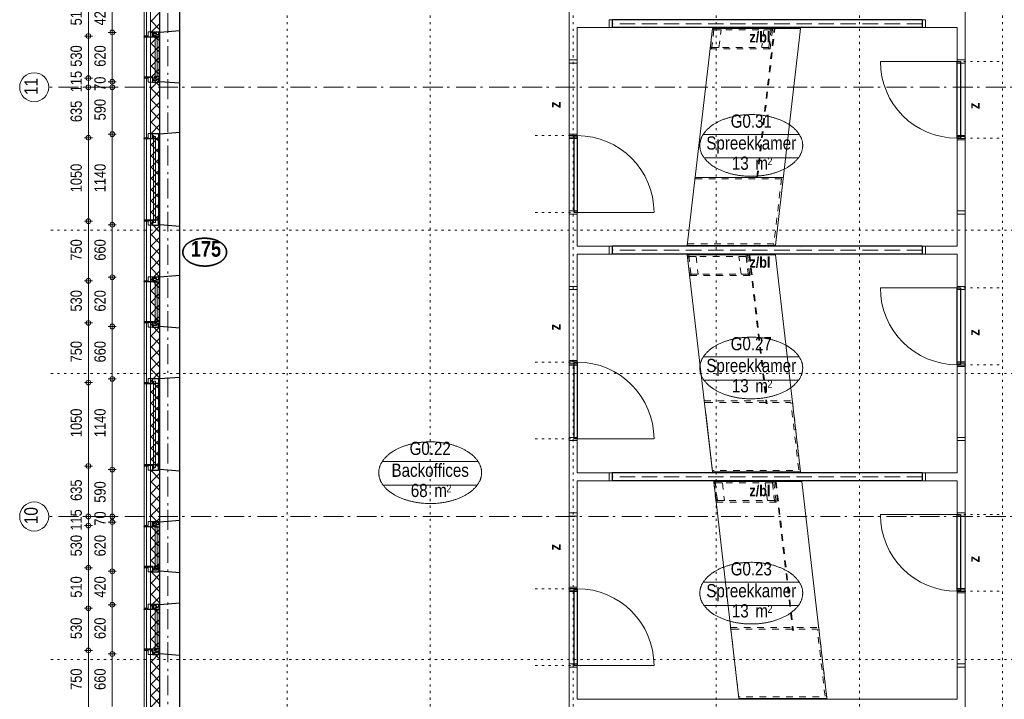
# Model space of a CAD drawing. Header units: millimetres. Extents: x 18442 to 242186, y -49554 to 63508.
# Tile 154 of 175: x 215072 to 227459, y 15902 to 24452. Entities that reach past the tile are written whole.
import ezdxf
from ezdxf.enums import TextEntityAlignment as Align

# ---------------------------------------------------------------- set-up
doc = ezdxf.new("R2010")
doc.units = ezdxf.units.MM
doc.header["$LTSCALE"] = 400
doc.header["$PDMODE"] = 1
doc.header["$PDSIZE"] = 15
for name, pattern in [('STYLE_01', [0.416641, 0.208282, -0.208359]), ('STYLE_02', [0.694427, 0.486069, -0.208359]), ('STYLE_05', [0.208282, 0.069427, -0.138855]), ('STYLE_06', [1.041641, 0.625, -0.208282, 0.069427, -0.138931])]:
    doc.linetypes.add(name, pattern=pattern)
for name, color, linetype, lineweight in [('1800_GRID', 9, 'STYLE_01', 9), ('Binnenkozijnen', 140, 'Continuous', 15), ('Buitenkozijnen', 140, 'Continuous', 15), ('Detailaanduiding', 5, 'Continuous', 70), ('Dimension-Buitengevel', 92, 'Continuous', 25), ('Interieur-deur', 43, 'Continuous', 9), ('Interieur-scheidingswand-horizontaal', 5, 'Continuous', 25), ('Interieur-systeemwand glas', 5, 'Continuous', 15), ('Kozijnmerken', 43, 'Continuous', 9), ('Lijn-stramien', 92, 'STYLE_06', 9), ('mat-beton (ihwg)', 5, 'Continuous', 25), ('mat-isolatie', 140, 'Continuous', 15), ('mat-multiplex-hor', 140, 'Continuous', 15), ('None', 7, 'Continuous', 9), ('Ruimtenummers', 92, 'Continuous', 25)]:
    doc.layers.add(name, color=color, linetype=linetype, lineweight=lineweight)
doc.layers.get('Kozijnmerken').off()
doc.styles.add('Abadi MT Condensed Light', font='txt', dxfattribs={"height": 176.388889})
doc.styles.add('Arial Narrow', font='ARIALN.TTF', dxfattribs={"height": 211.666667})
doc.styles.add('Arial Narrow (bold)', font='ARIALNB.TTF', dxfattribs={"height": 172.861111})
doc.styles.get("Standard").update_dxf_attribs({"font": 'arial.ttf'})

# ---------------------------------------------------------------- blocks, each defined once
blk = doc.blocks.new('*X756')
at = {"layer": 'None', "lineweight": 5}
for p, q in [((37321, 30674), (37441, 30794)), ((37321, 30533), (37441, 30653)), ((37321, 30391), (37441, 30511)), ((37321, 30250), (37441, 30370)), ((37321, 30109), (37441, 30229)), ((37321, 29967), (37441, 30087)), ((37321, 29826), (37441, 29946)), ((37321, 29684), (37441, 29804)), ((37321, 29543), (37441, 29663)), ((37321, 29402), (37441, 29522)), ((37321, 29260), (37441, 29380)), ((37321, 29119), (37441, 29239)), ((37321, 28977), (37441, 29097)), ((37321, 28836), (37441, 28956)), ((37321, 28694), (37441, 28814)), ((37321, 28553), (37441, 28673)), ((37321, 28412), (37441, 28532)), ((37321, 28270), (37441, 28390)), ((37321, 28129), (37441, 28249)), ((37321, 27987), (37441, 28107)), ((37321, 27846), (37441, 27966)), ((37321, 27704), (37441, 27824)), ((37321, 27563), (37441, 27683)), ((37321, 27422), (37441, 27542)), ((37321, 27280), (37441, 27400)), ((37321, 27139), (37441, 27259)), ((37321, 26997), (37441, 27117)), ((37321, 26856), (37441, 26976)), ((37321, 26714), (37441, 26834)), ((37321, 26573), (37441, 26693)), ((37321, 26432), (37441, 26552)), ((37321, 26290), (37441, 26410)), ((37321, 26149), (37441, 26269)), ((37321, 26007), (37441, 26127)), ((37321, 25866), (37441, 25986)), ((37321, 25725), (37441, 25845)), ((37321, 25583), (37441, 25703)), ((37321, 25442), (37441, 25562)), ((37321, 25300), (37441, 25420)), ((37321, 25159), (37441, 25279)), ((37321, 25017), (37441, 25137)), ((37321, 24876), (37441, 24996)), ((37321, 24735), (37441, 24855)), ((37321, 24593), (37441, 24713)), ((37321, 24452), (37441, 24572)), ((37321, 24310), (37441, 24430)), ((37321, 24169), (37441, 24289)), ((37321, 24027), (37441, 24147)), ((37321, 23886), (37441, 24006)), ((37321, 23745), (37441, 23865)), ((37321, 23603), (37441, 23723)), ((37321, 23462), (37441, 23582)), ((37321, 23320), (37441, 23440)), ((37321, 23179), (37441, 23299)), ((37321, 23038), (37441, 23158)), ((37321, 22896), (37441, 23016)), ((37321, 22755), (37441, 22875)), ((37321, 22613), (37441, 22733)), ((37321, 22472), (37441, 22592)), ((37321, 22330), (37441, 22450)), ((37321, 22189), (37441, 22309)), ((37321, 22048), (37441, 22168))]:
    blk.add_line(p, q, dxfattribs=at)
at = {"layer": 'None', "lineweight": 13}
for p, q in [((37321, 30692), (37441, 30572)), ((37321, 30551), (37441, 30431)), ((37321, 30409), (37441, 30289)), ((37321, 30268), (37441, 30148)), ((37321, 30127), (37441, 30007)), ((37321, 29985), (37441, 29865)), ((37321, 29844), (37441, 29724)), ((37321, 29702), (37441, 29582)), ((37321, 29561), (37441, 29441)), ((37321, 29420), (37441, 29300)), ((37321, 29278), (37441, 29158)), ((37321, 29137), (37441, 29017)), ((37321, 28995), (37441, 28875)), ((37321, 28854), (37441, 28734)), ((37321, 28713), (37441, 28593)), ((37321, 28571), (37441, 28451)), ((37321, 28430), (37441, 28310)), ((37321, 28288), (37441, 28168)), ((37321, 28147), (37441, 28027)), ((37321, 28006), (37441, 27886)), ((37321, 27864), (37441, 27744)), ((37321, 27723), (37441, 27603)), ((37321, 27581), (37441, 27461)), ((37321, 27440), (37441, 27320)), ((37321, 27299), (37441, 27179)), ((37321, 27157), (37441, 27037)), ((37321, 27016), (37441, 26896)), ((37321, 26874), (37441, 26754)), ((37321, 26733), (37441, 26613)), ((37321, 26592), (37441, 26472)), ((37321, 26450), (37441, 26330)), ((37321, 26309), (37441, 26189)), ((37321, 26167), (37441, 26047)), ((37321, 26026), (37441, 25906)), ((37321, 25885), (37441, 25765)), ((37321, 25743), (37441, 25623)), ((37321, 25602), (37441, 25482)), ((37321, 25460), (37441, 25340)), ((37321, 25319), (37441, 25199)), ((37321, 25178), (37441, 25058)), ((37321, 25036), (37441, 24916)), ((37321, 24895), (37441, 24775)), ((37321, 24753), (37441, 24633)), ((37321, 24612), (37441, 24492)), ((37321, 24471), (37441, 24351)), ((37321, 24329), (37441, 24209)), ((37321, 24188), (37441, 24068)), ((37321, 24046), (37441, 23926)), ((37321, 23905), (37441, 23785)), ((37321, 23764), (37441, 23644)), ((37321, 23622), (37441, 23502)), ((37321, 23481), (37441, 23361)), ((37321, 23339), (37441, 23219)), ((37321, 23198), (37441, 23078)), ((37321, 23057), (37441, 22937)), ((37321, 22915), (37441, 22795)), ((37321, 22774), (37441, 22654)), ((37321, 22632), (37441, 22512)), ((37321, 22491), (37441, 22371)), ((37321, 22350), (37441, 22230)), ((37321, 22208), (37441, 22088))]:
    blk.add_line(p, q, dxfattribs=at)
blk = doc.blocks.new('0600 pui gemeentehuis')
at = {"layer": '1800_GRID', "color": 8, "linetype": 'Continuous', "lineweight": 5}
for p in [(-520, 0), (0, 0), (40, 0), (720, 0), (760, 0), (1280, 0)]:
    blk.add_point(p, dxfattribs=at)
at = {"layer": 'Buitenkozijnen', "color": 92, "linetype": 'Continuous', "lineweight": 25}
for p, q in [((50, 0), (70, -250)), ((710, 0), (690, -250))]:
    blk.add_line(p, q, dxfattribs=at)
at = {"layer": 'Buitenkozijnen', "color": 43, "linetype": 'Continuous', "lineweight": 9}
blk.add_lwpolyline([(698, -400), (645, -400), (645, -450), (115, -450), (115, -400), (63, -400), (63, -250), (70, -250), (50, 0), (710, 0), (690, -250), (698, -250)], close=True, dxfattribs=at)
at = {"layer": 'None', "color": 8, "linetype": 'Continuous', "lineweight": 5}
blk.add_line((134, -260), (626, -260), dxfattribs=at)
at = {"layer": 'None', "color": 92, "linetype": 'Continuous', "lineweight": 25}
for points in [[(64, -270), (102, -270), (102, -292), (84, -292), (84, -335), (129, -335), (129, -450), (125, -450), (125, -344), (64, -344), (64, -325), (64, -325)], [(697, -270), (658, -270), (658, -292), (677, -292), (677, -335), (631, -335), (631, -450), (635, -450), (635, -344), (697, -344), (697, -325), (697, -325)]]:
    blk.add_lwpolyline(points, close=True, dxfattribs=at)
for points in [[(84, -270), (84, -260), (134, -260), (134, -320), (109, -320), (109, -302), (102, -302), (102, -275)], [(676, -270), (676, -260), (626, -260), (626, -320), (651, -320), (651, -302), (658, -302), (658, -275)]]:
    blk.add_lwpolyline(points, dxfattribs=at)
at = {"layer": 'None', "color": 140, "linetype": 'Continuous', "lineweight": 15}
blk.add_lwpolyline([(123, -284), (638, -284), (638, -311), (123, -311)], close=True, dxfattribs=at)
blk = doc.blocks.new('1200 pui gemeentehuis')
at = {"layer": 'Buitenkozijnen', "color": 92, "linetype": 'Continuous', "lineweight": 25}
for p, q in [((50, 0), (70, -250)), ((1230, 0), (1210, -250))]:
    blk.add_line(p, q, dxfattribs=at)
at = {"layer": 'Buitenkozijnen', "color": 43, "linetype": 'Continuous', "lineweight": 9}
blk.add_lwpolyline([(1165, -400), (1165, -450), (115, -450), (115, -400), (63, -400), (63, -250), (70, -250), (50, 0), (1230, 0), (1210, -250), (1217, -250), (1217, -400)], close=True, dxfattribs=at)
at = {"layer": 'None', "color": 8, "linetype": 'Continuous', "lineweight": 5}
blk.add_line((129, -270), (1150, -270), dxfattribs=at)
at = {"layer": 'None', "color": 92, "linetype": 'Continuous', "lineweight": 25}
for points in [[(63, -270), (129, -270), (129, -450), (125, -450), (125, -344), (63, -344), (63, -325)], [(1217, -270), (1151, -270), (1151, -450), (1155, -450), (1155, -344), (1217, -344), (1217, -325)]]:
    blk.add_lwpolyline(points, close=True, dxfattribs=at)
at = {"layer": 'None', "color": 140, "linetype": 'Continuous', "lineweight": 15}
blk.add_lwpolyline([(98, -305), (1183, -305), (1183, -331), (98, -331)], close=True, dxfattribs=at)
blk = doc.blocks.new('systeemwandstijl 950 hoh')
at = {"layer": 'Interieur-systeemwand glas', "color": 43, "linetype": 'Continuous', "lineweight": 9}
blk.add_lwpolyline([(0, 20), (100, 20), (100, -20), (0, -20)], close=True, dxfattribs=at)
at = {"layer": 'Interieur-systeemwand glas', "color": 43, "linetype": 'Continuous', "lineweight": 15}
for p in [(0, 950), (0, 0)]:
    blk.add_point(p, dxfattribs=at)
blk = doc.blocks.new('*U1512')
at = {"layer": 'Dimension-Buitengevel', "color": 43, "insert": (36617, 22268), "char_height": 141.1, "attachment_point": 1, "rotation": 90, "style": 'Abadi MT Condensed Light'}
blk.add_mtext('660', dxfattribs=at)
blk = doc.blocks.new('*U1513')
at = {"layer": 'Dimension-Buitengevel', "color": 43, "insert": (36617, 22908), "char_height": 141.1, "attachment_point": 1, "rotation": 90, "style": 'Abadi MT Condensed Light'}
blk.add_mtext('620', dxfattribs=at)
blk = doc.blocks.new('*U1514')
at = {"layer": 'Dimension-Buitengevel', "color": 43, "insert": (36617, 23428), "char_height": 141.1, "attachment_point": 1, "rotation": 90, "style": 'Abadi MT Condensed Light'}
blk.add_mtext('420', dxfattribs=at)
blk = doc.blocks.new('*U1515')
at = {"layer": 'Dimension-Buitengevel', "color": 43, "insert": (36617, 23948), "char_height": 141.1, "attachment_point": 1, "rotation": 90, "style": 'Abadi MT Condensed Light'}
blk.add_mtext('620', dxfattribs=at)
blk = doc.blocks.new('*U1516')
at = {"layer": 'Dimension-Buitengevel', "color": 43, "insert": (36617, 24334), "char_height": 141.1, "attachment_point": 1, "rotation": 90, "style": 'Abadi MT Condensed Light'}
blk.add_mtext('70', dxfattribs=at)
blk = doc.blocks.new('*U1517')
at = {"layer": 'Dimension-Buitengevel', "color": 43, "insert": (36617, 25448), "char_height": 141.1, "attachment_point": 1, "rotation": 90, "style": 'Abadi MT Condensed Light'}
blk.add_mtext('1140', dxfattribs=at)
blk = doc.blocks.new('*U1518')
at = {"layer": 'Dimension-Buitengevel', "color": 43, "insert": (36617, 26388), "char_height": 141.1, "attachment_point": 1, "rotation": 90, "style": 'Abadi MT Condensed Light'}
blk.add_mtext('660', dxfattribs=at)
blk = doc.blocks.new('*U1519')
at = {"layer": 'Dimension-Buitengevel', "color": 43, "insert": (36617, 27028), "char_height": 141.1, "attachment_point": 1, "rotation": 90, "style": 'Abadi MT Condensed Light'}
blk.add_mtext('620', dxfattribs=at)
blk = doc.blocks.new('*U1520')
at = {"layer": 'Dimension-Buitengevel', "color": 43, "insert": (36617, 27668), "char_height": 141.1, "attachment_point": 1, "rotation": 90, "style": 'Abadi MT Condensed Light'}
blk.add_mtext('660', dxfattribs=at)
blk = doc.blocks.new('*U1521')
at = {"layer": 'Dimension-Buitengevel', "color": 43, "insert": (36617, 28528), "char_height": 141.1, "attachment_point": 1, "rotation": 90, "style": 'Abadi MT Condensed Light'}
blk.add_mtext('1140', dxfattribs=at)
blk = doc.blocks.new('*U1522')
at = {"layer": 'Dimension-Buitengevel', "color": 43, "insert": (36617, 29433), "char_height": 141.1, "attachment_point": 1, "rotation": 90, "style": 'Abadi MT Condensed Light'}
blk.add_mtext('590', dxfattribs=at)
blk = doc.blocks.new('*U1523')
at = {"layer": 'Dimension-Buitengevel', "color": 43, "insert": (36617, 30108), "char_height": 141.1, "attachment_point": 1, "rotation": 90, "style": 'Abadi MT Condensed Light'}
blk.add_mtext('620', dxfattribs=at)
blk = doc.blocks.new('*U1524')
at = {"layer": 'Dimension-Buitengevel', "color": 43, "insert": (36617, 30628), "char_height": 141.1, "attachment_point": 1, "rotation": 90, "style": 'Abadi MT Condensed Light'}
blk.add_mtext('420', dxfattribs=at)
blk = doc.blocks.new('*U1544')
at = {"layer": 'Dimension-Buitengevel', "color": 140, "insert": (36317, 22268), "char_height": 141.1, "attachment_point": 1, "rotation": 90, "style": 'Abadi MT Condensed Light'}
blk.add_mtext('750', dxfattribs=at)
blk = doc.blocks.new('*U1545')
at = {"layer": 'Dimension-Buitengevel', "color": 140, "insert": (36317, 22908), "char_height": 141.1, "attachment_point": 1, "rotation": 90, "style": 'Abadi MT Condensed Light'}
blk.add_mtext('530', dxfattribs=at)
blk = doc.blocks.new('*U1546')
at = {"layer": 'Dimension-Buitengevel', "color": 140, "insert": (36317, 23428), "char_height": 141.1, "attachment_point": 1, "rotation": 90, "style": 'Abadi MT Condensed Light'}
blk.add_mtext('510', dxfattribs=at)
blk = doc.blocks.new('*U1547')
at = {"layer": 'Dimension-Buitengevel', "color": 140, "insert": (36317, 23948), "char_height": 141.1, "attachment_point": 1, "rotation": 90, "style": 'Abadi MT Condensed Light'}
blk.add_mtext('530', dxfattribs=at)
blk = doc.blocks.new('*U1548')
at = {"layer": 'Dimension-Buitengevel', "color": 140, "insert": (36317, 24271), "char_height": 141.1, "attachment_point": 1, "rotation": 90, "style": 'Abadi MT Condensed Light'}
blk.add_mtext('115', dxfattribs=at)
blk = doc.blocks.new('*U1549')
at = {"layer": 'Dimension-Buitengevel', "color": 140, "insert": (36317, 25448), "char_height": 141.1, "attachment_point": 1, "rotation": 90, "style": 'Abadi MT Condensed Light'}
blk.add_mtext('1050', dxfattribs=at)
blk = doc.blocks.new('*U1550')
at = {"layer": 'Dimension-Buitengevel', "color": 140, "insert": (36317, 26388), "char_height": 141.1, "attachment_point": 1, "rotation": 90, "style": 'Abadi MT Condensed Light'}
blk.add_mtext('750', dxfattribs=at)
blk = doc.blocks.new('*U1551')
at = {"layer": 'Dimension-Buitengevel', "color": 140, "insert": (36317, 27028), "char_height": 141.1, "attachment_point": 1, "rotation": 90, "style": 'Abadi MT Condensed Light'}
blk.add_mtext('530', dxfattribs=at)
blk = doc.blocks.new('*U1552')
at = {"layer": 'Dimension-Buitengevel', "color": 140, "insert": (36317, 27668), "char_height": 141.1, "attachment_point": 1, "rotation": 90, "style": 'Abadi MT Condensed Light'}
blk.add_mtext('750', dxfattribs=at)
blk = doc.blocks.new('*U1553')
at = {"layer": 'Dimension-Buitengevel', "color": 140, "insert": (36317, 28528), "char_height": 141.1, "attachment_point": 1, "rotation": 90, "style": 'Abadi MT Condensed Light'}
blk.add_mtext('1050', dxfattribs=at)
blk = doc.blocks.new('*U1554')
at = {"layer": 'Dimension-Buitengevel', "color": 140, "insert": (36317, 29411), "char_height": 141.1, "attachment_point": 1, "rotation": 90, "style": 'Abadi MT Condensed Light'}
blk.add_mtext('635', dxfattribs=at)
blk = doc.blocks.new('*U1555')
at = {"layer": 'Dimension-Buitengevel', "color": 140, "insert": (36317, 30108), "char_height": 141.1, "attachment_point": 1, "rotation": 90, "style": 'Abadi MT Condensed Light'}
blk.add_mtext('530', dxfattribs=at)
blk = doc.blocks.new('*U1556')
at = {"layer": 'Dimension-Buitengevel', "color": 140, "insert": (36317, 30628), "char_height": 141.1, "attachment_point": 1, "rotation": 90, "style": 'Abadi MT Condensed Light'}
blk.add_mtext('510', dxfattribs=at)
blk = doc.blocks.new('Ruimtenummer UV 50')
at = {"layer": 'Ruimtenummers', "color": 8, "lineweight": 5}
for p, q in [((602, 157), (-602, 157)), ((595, -137), (-595, -137))]:
    blk.add_line(p, q, dxfattribs=at)
blk.add_open_spline([(-323, 354), (-173, 406), (173, 406), (323, 354), (473, 302), (560, 212), (647, 122), (647, 18), (647, -86), (560, -176), (473, -266), (323, -318), (173, -370), (-173, -370), (-323, -318), (-474, -266), (-560, -176), (-647, -86), (-647, 18), (-647, 122), (-560, 212), (-474, 302), (-323, 354)], degree=2, knots=[0, 0, 0, 0.09962, 0.19924, 0.19924, 0.283607, 0.283607, 0.349619, 0.349619, 0.415638, 0.415638, 0.5, 0.5, 0.59962, 0.69924, 0.69924, 0.783607, 0.783607, 0.849619, 0.849619, 0.915638, 0.915638, 1, 1, 1], dxfattribs=at)
at = {"layer": 'Ruimtenummers', "attachment_point": 2, "style": 'Arial Narrow'}
for s, insert, char_height in [(' m', (104, -122), 165.9), (' 2', (220, -133), 96.8)]:
    blk.add_mtext(s, dxfattribs=dict(at, insert=insert, char_height=char_height))
at = {"layer": 'Ruimtenummers', "style": 'Arial Narrow'}
for tag, p in [('Nummer', (0, 407)), ('Naam', (0, 132)), ('Oppervlak', (-138, -122))]:
    blk.add_attdef(tag, text='', height=166, dxfattribs=at).set_placement(p, align=Align.TOP_CENTER)
blk = doc.blocks.new('Kozijnmerk 50')
at = {"layer": 'None', "color": 43, "style": 'Arial Narrow (bold)'}
blk.add_attdef('merk', text='', height=138, dxfattribs=at).set_placement((0, 0), align=Align.MIDDLE_CENTER)
blk = doc.blocks.new('*U1787')
at = {"layer": 'Dimension-Buitengevel', "color": 140, "insert": (36317, 29786), "char_height": 141.1, "attachment_point": 1, "rotation": 90, "style": 'Abadi MT Condensed Light'}
blk.add_mtext('115', dxfattribs=at)
blk = doc.blocks.new('*U1788')
at = {"layer": 'Dimension-Buitengevel', "color": 43, "insert": (36617, 29804), "char_height": 141.1, "attachment_point": 1, "rotation": 90, "style": 'Abadi MT Condensed Light'}
blk.add_mtext('70', dxfattribs=at)
blk = doc.blocks.new('*U1789')
at = {"layer": 'Dimension-Buitengevel', "color": 43, "insert": (36617, 24623), "char_height": 141.1, "attachment_point": 1, "rotation": 90, "style": 'Abadi MT Condensed Light'}
blk.add_mtext('590', dxfattribs=at)
blk = doc.blocks.new('*U1790')
at = {"layer": 'Dimension-Buitengevel', "color": 140, "insert": (36317, 24646), "char_height": 141.1, "attachment_point": 1, "rotation": 90, "style": 'Abadi MT Condensed Light'}
blk.add_mtext('635', dxfattribs=at)
blk = doc.blocks.new('Deur systeemwand 950')
at = {"layer": 'Interieur-deur', "color": 140, "linetype": 'Continuous', "lineweight": 15}
blk.add_line((0, 1064), (0, 100), dxfattribs=at)
at = {"layer": 'Interieur-deur', "color": 92, "linetype": 'Continuous', "lineweight": 25}
blk.add_lwpolyline([(-966, 100), (0, 100), (0, 60), (-966, 60)], close=True, dxfattribs=at)
at = {"layer": 'Interieur-deur', "color": 140, "linetype": 'Continuous', "lineweight": 15}
blk.add_arc((0, 100), 966, 90, 180, dxfattribs=at)
at = {"layer": 'Interieur-systeemwand glas', "color": 43, "linetype": 'Continuous', "lineweight": 9}
for points in [[(-986, 100), (-946, 100), (-946, 0), (-986, 0)], [(-20, 100), (20, 100), (20, 0), (-20, 0)]]:
    blk.add_lwpolyline(points, close=True, dxfattribs=at)
at = {"layer": 'Lijn-stramien', "color": 8, "linetype": 'STYLE_05', "lineweight": 5}
for p, q in [((-966, 100), (-966, -476)), ((0, 100), (0, -476))]:
    blk.add_line(p, q, dxfattribs=at)
at = {"layer": 'None', "linetype": 'Continuous', "lineweight": 5}
for p in [(-966, 100), (0, 100)]:
    blk.add_point(p, dxfattribs=at)
blk = doc.blocks.new('*U1886')
at = {"layer": 'Interieur-scheidingswand-horizontaal', "color": 7, "rotation": 180}
for p in [(47571, 33025), (47571, 32075), (47571, 31125)]:
    blk.add_blockref('systeemwandstijl 950 hoh', p, dxfattribs=at)
at = {"layer": 'mat-isolatie', "color": 7, "rotation": 90}
blk.add_blockref('Deur systeemwand 950', (47571, 33025), dxfattribs=at)
blk = doc.blocks.new('*U1887')
at = {"layer": 'Interieur-scheidingswand-horizontaal', "color": 7, "rotation": 180}
for p in [(47571, 30175), (47571, 29225), (47571, 28275)]:
    blk.add_blockref('systeemwandstijl 950 hoh', p, dxfattribs=at)
at = {"layer": 'mat-isolatie', "color": 7, "rotation": 90}
blk.add_blockref('Deur systeemwand 950', (47571, 30175), dxfattribs=at)
blk = doc.blocks.new('*U1888')
at = {"layer": 'Interieur-scheidingswand-horizontaal', "color": 7, "rotation": 180}
for p in [(47571, 27325), (47571, 26375), (47571, 25425)]:
    blk.add_blockref('systeemwandstijl 950 hoh', p, dxfattribs=at)
at = {"layer": 'mat-isolatie', "color": 7, "rotation": 90}
blk.add_blockref('Deur systeemwand 950', (47571, 27325), dxfattribs=at)
blk = doc.blocks.new('*U1889')
at = {"layer": 'Interieur-scheidingswand-horizontaal', "color": 7, "rotation": 180}
for p in [(47571, 24475), (47571, 23525), (47571, 22575)]:
    blk.add_blockref('systeemwandstijl 950 hoh', p, dxfattribs=at)
at = {"layer": 'mat-isolatie', "color": 7, "rotation": 90}
blk.add_blockref('Deur systeemwand 950', (47571, 24475), dxfattribs=at)
blk = doc.blocks.new('*U1890')
at = {"layer": 'Interieur-scheidingswand-horizontaal', "color": 7}
for p in [(42591, 24475), (42591, 23525), (42591, 22575)]:
    blk.add_blockref('systeemwandstijl 950 hoh', p, dxfattribs=at)
at = {"layer": 'mat-isolatie', "color": 7, "rotation": 270}
blk.add_blockref('Deur systeemwand 950', (42591, 22575), dxfattribs=at)
blk = doc.blocks.new('*U1891')
at = {"layer": 'Interieur-scheidingswand-horizontaal', "color": 7}
for p in [(42591, 27325), (42591, 26375), (42591, 25425)]:
    blk.add_blockref('systeemwandstijl 950 hoh', p, dxfattribs=at)
at = {"layer": 'mat-isolatie', "color": 7, "rotation": 270}
blk.add_blockref('Deur systeemwand 950', (42591, 25425), dxfattribs=at)
blk = doc.blocks.new('*U1892')
at = {"layer": 'Interieur-scheidingswand-horizontaal', "color": 7}
for p in [(42591, 30175), (42591, 29225), (42591, 28275)]:
    blk.add_blockref('systeemwandstijl 950 hoh', p, dxfattribs=at)
at = {"layer": 'mat-isolatie', "color": 7, "rotation": 270}
blk.add_blockref('Deur systeemwand 950', (42591, 28275), dxfattribs=at)
blk = doc.blocks.new('Detail')
at = {"layer": 'Detailaanduiding', "color": 1, "linetype": 'Continuous', "lineweight": 35}
blk.add_open_spline([(-134, 154), (-70, 177), (77, 177), (141, 154), (205, 130), (242, 90), (278, 49), (278, 2), (278, -45), (242, -85), (205, -126), (141, -149), (77, -173), (-70, -173), (-134, -149), (-198, -126), (-235, -85), (-272, -45), (-272, 2), (-272, 49), (-235, 90), (-198, 130), (-134, 154)], degree=2, knots=[0, 0, 0, 0.097932, 0.195864, 0.195864, 0.280023, 0.280023, 0.347931, 0.347931, 0.415846, 0.415846, 0.5, 0.5, 0.597932, 0.695864, 0.695864, 0.780023, 0.780023, 0.847931, 0.847931, 0.915846, 0.915846, 1, 1, 1], dxfattribs=at)
at = {"layer": 'Detailaanduiding', "style": 'Arial Narrow (bold)'}
blk.add_attdef('Detail', text='', height=198, dxfattribs=at).set_placement((-170, 142), align=Align.TOP_LEFT)
at = {"layer": 'None', "color": 0, "flags": 1}
blk.add_attdef('Fragment', (-272, -528), '', height=198, dxfattribs=at)
blk = doc.blocks.new('*U2185')
at = {"layer": 'None', "color": 8, "linetype": 'STYLE_01', "lineweight": 5}
for points in [[(44079, 27722), (44076, 27740), (44815, 27740), (44815, 27722)], [(44106, 27482), (44077, 27740), (44095, 27740), (44124, 27482)], [(44122, 27500), (44097, 27722), (44187, 27722), (44212, 27500)], [(44752, 27500), (44726, 27722), (44816, 27722), (44842, 27500)], [(44844, 27482), (44814, 27740), (44832, 27740), (44862, 27482)], [(44107, 27482), (44104, 27500), (44860, 27500), (44862, 27482)]]:
    blk.add_lwpolyline(points, close=True, dxfattribs=at)
blk = doc.blocks.new('*U2190')
at = {"layer": 'None', "color": 8, "linetype": 'STYLE_01', "lineweight": 5}
for points in [[(44410, 24872), (44408, 24890), (45146, 24890), (45146, 24872)], [(44438, 24632), (44408, 24890), (44426, 24890), (44456, 24632)], [(44454, 24650), (44428, 24872), (44518, 24872), (44544, 24650)], [(45083, 24650), (45057, 24872), (45147, 24872), (45173, 24650)], [(45175, 24632), (45145, 24890), (45163, 24890), (45193, 24632)], [(44438, 24632), (44436, 24650), (45191, 24650), (45193, 24632)]]:
    blk.add_lwpolyline(points, close=True, dxfattribs=at)
blk = doc.blocks.new('*U2191')
at = {"layer": 'None', "color": 8, "linetype": 'STYLE_01', "lineweight": 5}
for points in [[(44394, 30590), (44364, 30332), (44382, 30332), (44412, 30590)], [(44410, 30572), (44384, 30350), (44474, 30350), (44500, 30572)], [(44394, 30590), (44392, 30572), (45147, 30572), (45149, 30590)], [(45039, 30572), (45013, 30350), (45103, 30350), (45129, 30572)], [(45131, 30590), (45101, 30332), (45119, 30332), (45149, 30590)], [(44366, 30350), (44364, 30332), (45102, 30332), (45102, 30350)]]:
    blk.add_lwpolyline(points, close=True, dxfattribs=at)
blk = doc.blocks.new('*U2192')
at = {"layer": 'None', "color": 43, "linetype": 'Continuous', "lineweight": 9}
for p, q in [((44407, 30700), (44407, 30700)), ((45514, 30700), (45514, 30700)), ((44394, 30590), (44076, 27860)), ((44394, 30590), (45501, 30590)), ((45501, 30590), (45184, 27860)), ((44076, 27860), (45184, 27860)), ((45183, 27750), (45183, 27750)), ((45513, 27840), (45513, 27840)), ((45513, 27760), (45513, 27760)), ((44394, 25010), (44076, 27740)), ((44076, 27740), (45184, 27740)), ((45501, 25010), (45184, 27740)), ((45501, 25010), (44394, 25010)), ((45514, 24900), (45514, 24900)), ((44725, 22160), (44408, 24890)), ((44408, 24890), (45515, 24890)), ((45833, 22160), (45515, 24890)), ((45833, 22160), (44725, 22160))]:
    blk.add_line(p, q, dxfattribs=at)
at = {"layer": 'None', "color": 8, "linetype": 'STYLE_01', "lineweight": 5}
for p, q in [((44951, 28716), (45169, 30590)), ((44961, 28716), (45179, 30589)), ((45262, 28696), (44175, 28696)), ((45261, 28704), (45163, 27860)), ((45163, 27880), (44076, 27880)), ((44852, 27740), (45070, 25866)), ((44862, 27740), (45080, 25867)), ((45183, 24890), (45401, 23016)), ((45193, 24890), (45411, 23017))]:
    blk.add_line(p, q, dxfattribs=at)
at = {"layer": 'None', "color": 8, "linetype": 'Continuous', "lineweight": 5}
for p, q in [((45282, 28716), (44175, 28716)), ((45183, 27750), (45183, 27750)), ((45513, 27840), (45513, 27840)), ((45513, 27760), (45513, 27760)), ((44292, 25883), (44312, 25883)), ((44394, 25010), (44308, 25752)), ((44412, 25030), (44392, 25030)), ((45514, 24900), (45514, 24900)), ((44624, 23033), (44643, 23033)), ((44743, 22180), (44723, 22180))]:
    blk.add_line(p, q, dxfattribs=at)
at = {"layer": 'None', "color": 8, "linetype": 'STYLE_01', "lineweight": 5}
for points in [[(44394, 25010), (44290, 25904), (45398, 25904), (45501, 25010)], [(44725, 22160), (44621, 23054), (45729, 23054), (45833, 22160)]]:
    blk.add_lwpolyline(points, close=True, dxfattribs=at)
at = {"layer": 'None', "color": 8, "linetype": 'STYLE_01', "lineweight": 5, "flags": 128}
for points in [[(44313, 25883), (45380, 25882), (45479, 25030), (44412, 25030)], [(44644, 23033), (45711, 23032), (45810, 22180), (44743, 22180)]]:
    blk.add_lwpolyline(points, dxfattribs=at)
at = {"layer": 'None', "color": 7}
for name in ['*U2191', '*U2185', '*U2190']:
    blk.add_blockref(name, (0, 0), dxfattribs=at)
blk = doc.blocks.new('*U2414')
at = {"layer": '1800_GRID', "color": 43, "linetype": 'STYLE_05', "lineweight": 9}
for p, q in [((37241, 42250), (37241, 1250)), ((39041, 42250), (39041, 1250)), ((40841, 42250), (40841, 1250)), ((42641, 42250), (42641, 1250)), ((44441, 42250), (44441, 1250)), ((46241, 42250), (46241, 1250)), ((48041, 42250), (48041, 1250)), ((52842, 28050), (36042, 28050)), ((52842, 26250), (36042, 26250)), ((52842, 22650), (36042, 22650))]:
    blk.add_line(p, q, dxfattribs=at)

msp = doc.modelspace()

# ---------------------------------------------------------------- linework, layer by layer
at = {"layer": 'Dimension-Buitengevel', "color": 140, "linetype": 'Continuous', "lineweight": 15}
for p, q in [((215935.7849, 24246.36931), (215935.7849, 24756.36839)), ((215935.7849, 24246.36931), (215935.7849, 24296.36931)), ((215985.7849, 24246.36931), (215885.7849, 24246.36931)), ((215985.7849, 24246.36931), (215885.7849, 24246.36931)), ((215935.7849, 23716.36888), (215935.7849, 24246.36931)), ((215935.7849, 24196.36931), (215935.7849, 24246.36931)), ((215985.7849, 23716.36888), (215885.7849, 23716.36888)), ((215985.7849, 23716.36888), (215885.7849, 23716.36888)), ((215935.7849, 23666.36888), (215935.7849, 23716.36888)), ((215935.7849, 23666.36888), (215935.7849, 23716.36888)), ((215935.7849, 23716.36888), (215935.7849, 23601.61885)), ((215985.7849, 23601.61885), (215885.7849, 23601.61885)), ((215985.7849, 23601.61885), (215885.7849, 23601.61885)), ((215935.7849, 23601.61885), (215935.7849, 23651.61885)), ((215935.7849, 23601.61885), (215935.7849, 23651.61885)), ((215935.7849, 22966.66774), (215935.7849, 23601.61885)), ((215985.7849, 22966.66774), (215885.7849, 22966.66774)), ((215985.7849, 22966.66774), (215885.7849, 22966.66774)), ((215935.7849, 22966.66774), (215935.7849, 23016.66774)), ((215935.7849, 21916.66831), (215935.7849, 22966.66774)), ((215935.7849, 22916.66774), (215935.7849, 22966.66774)), ((215935.7849, 21916.66831), (215935.7849, 21966.66831)), ((215985.7849, 21916.66831), (215885.7849, 21916.66831)), ((215985.7849, 21916.66831), (215885.7849, 21916.66831)), ((215935.7849, 21166.418), (215935.7849, 21916.66831)), ((215935.7849, 21866.66831), (215935.7849, 21916.66831)), ((215935.7849, 21166.418), (215935.7849, 21216.418)), ((215985.7849, 21166.418), (215885.7849, 21166.418)), ((215985.7849, 21166.418), (215885.7849, 21166.418)), ((215935.7849, 20636.66753), (215935.7849, 21166.418)), ((215935.7849, 21116.418), (215935.7849, 21166.418)), ((215985.7849, 20636.66753), (215885.7849, 20636.66753)), ((215985.7849, 20636.41756), (215885.7849, 20636.41756)), ((215935.7849, 20636.41756), (215935.7849, 20686.41756)), ((215935.7849, 20586.66753), (215935.7849, 20636.66753)), ((215935.7849, 19886.66725), (215935.7849, 20636.41756)), ((215985.7849, 19886.66725), (215885.7849, 19886.66725)), ((215985.7849, 19886.66725), (215885.7849, 19886.66725)), ((215935.7849, 19886.66725), (215935.7849, 19936.66725)), ((215935.7849, 18836.66781), (215935.7849, 19886.66725)), ((215935.7849, 19836.66725), (215935.7849, 19886.66725)), ((215985.7849, 18836.66781), (215885.7849, 18836.66781)), ((215985.7849, 18836.66781), (215885.7849, 18836.66781)), ((215935.7849, 18786.66781), (215935.7849, 18836.66781)), ((215935.7849, 18786.66781), (215935.7849, 18836.66781)), ((215935.7849, 18836.66781), (215935.7849, 18201.61885)), ((215935.7849, 18201.61885), (215935.7849, 18251.61885)), ((215935.7849, 18201.61885), (215935.7849, 18251.61885)), ((215985.7849, 18201.61885), (215885.7849, 18201.61885)), ((215985.7849, 18201.61885), (215885.7849, 18201.61885)), ((215985.7849, 18086.4175), (215885.7849, 18086.4175)), ((215985.7849, 18086.4175), (215885.7849, 18086.4175)), ((215935.7849, 18086.4175), (215935.7849, 18201.61885)), ((215935.7849, 18086.4175), (215935.7849, 18136.4175)), ((215935.7849, 17556.41707), (215935.7849, 18086.4175)), ((215935.7849, 18036.4175), (215935.7849, 18086.4175)), ((215935.7849, 17556.41707), (215935.7849, 17606.41707)), ((215985.7849, 17556.41707), (215885.7849, 17556.41707)), ((215985.7849, 17556.41707), (215885.7849, 17556.41707)), ((215935.7849, 17046.36931), (215935.7849, 17556.41707)), ((215935.7849, 17506.41707), (215935.7849, 17556.41707)), ((215935.7849, 17046.36931), (215935.7849, 17096.36931)), ((215985.7849, 17046.36931), (215885.7849, 17046.36931)), ((215985.7849, 17046.36931), (215885.7849, 17046.36931)), ((215935.7849, 16516.36888), (215935.7849, 17046.36931)), ((215935.7849, 16996.36931), (215935.7849, 17046.36931)), ((215985.7849, 16516.36888), (215885.7849, 16516.36888)), ((215985.7849, 16516.36888), (215885.7849, 16516.36888)), ((215935.7849, 16516.36888), (215935.7849, 16566.36888)), ((215935.7849, 15766.66725), (215935.7849, 16516.36888)), ((215935.7849, 16466.36888), (215935.7849, 16516.36888))]:
    msp.add_line(p, q, dxfattribs=at)
at = {"layer": 'Dimension-Buitengevel', "color": 43, "linetype": 'Continuous', "lineweight": 9}
for p, q in [((216235.7849, 24291.61934), (216235.7849, 24711.61836)), ((216285.7849, 24291.61934), (216185.7849, 24291.61934)), ((216285.7849, 24291.61934), (216185.7849, 24291.61934)), ((216235.7849, 24291.61934), (216235.7849, 24341.61934)), ((216235.7849, 23671.61885), (216235.7849, 24291.61934)), ((216235.7849, 24241.61934), (216235.7849, 24291.61934)), ((216285.7849, 23671.61885), (216185.7849, 23671.61885)), ((216285.7849, 23671.36888), (216185.7849, 23671.36888)), ((216235.7849, 23621.61885), (216235.7849, 23671.61885)), ((216235.7849, 23621.36888), (216235.7849, 23671.36888)), ((216235.7849, 23671.36888), (216235.7849, 23601.61885)), ((216285.7849, 23601.61885), (216185.7849, 23601.61885)), ((216285.7849, 23601.61885), (216185.7849, 23601.61885)), ((216235.7849, 23601.61885), (216235.7849, 23651.61885)), ((216235.7849, 23601.61885), (216235.7849, 23651.61885)), ((216235.7849, 23011.66802), (216235.7849, 23601.61885)), ((216235.7849, 23011.66802), (216235.7849, 23061.66802)), ((216285.7849, 23011.66802), (216185.7849, 23011.66802)), ((216285.7849, 23011.66802), (216185.7849, 23011.66802)), ((216235.7849, 21871.66852), (216235.7849, 23011.66802)), ((216235.7849, 22961.66802), (216235.7849, 23011.66802)), ((216285.7849, 21871.66852), (216185.7849, 21871.66852)), ((216285.7849, 21871.66852), (216185.7849, 21871.66852)), ((216235.7849, 21871.66852), (216235.7849, 21921.66852)), ((216235.7849, 21211.66802), (216235.7849, 21871.66852)), ((216235.7849, 21821.66852), (216235.7849, 21871.66852)), ((216285.7849, 21211.66802), (216185.7849, 21211.66802)), ((216285.7849, 21211.66802), (216185.7849, 21211.66802)), ((216235.7849, 21211.66802), (216235.7849, 21261.66802)), ((216235.7849, 20591.66753), (216235.7849, 21211.66802)), ((216235.7849, 21161.66802), (216235.7849, 21211.66802)), ((216285.7849, 20591.66753), (216185.7849, 20591.66753)), ((216285.7849, 20591.66753), (216185.7849, 20591.66753)), ((216235.7849, 20591.66753), (216235.7849, 20641.66753)), ((216235.7849, 19931.66753), (216235.7849, 20591.66753)), ((216235.7849, 20541.66753), (216235.7849, 20591.66753)), ((216235.7849, 19931.66753), (216235.7849, 19981.66753)), ((216285.7849, 19931.66753), (216185.7849, 19931.66753)), ((216285.7849, 19931.66753), (216185.7849, 19931.66753)), ((216235.7849, 18791.66802), (216235.7849, 19931.66753)), ((216235.7849, 19881.66753), (216235.7849, 19931.66753)), ((216285.7849, 18791.66802), (216185.7849, 18791.66802)), ((216285.7849, 18791.66767), (216185.7849, 18791.66767)), ((216235.7849, 18741.66802), (216235.7849, 18791.66802)), ((216235.7849, 18741.66767), (216235.7849, 18791.66767)), ((216235.7849, 18791.66767), (216235.7849, 18201.61885)), ((216235.7849, 18201.61885), (216235.7849, 18251.61885)), ((216235.7849, 18201.61885), (216235.7849, 18251.61885)), ((216285.7849, 18201.61885), (216185.7849, 18201.61885)), ((216285.7849, 18201.61885), (216185.7849, 18201.61885)), ((216285.7849, 18131.66753), (216185.7849, 18131.66753)), ((216285.7849, 18131.66753), (216185.7849, 18131.66753)), ((216235.7849, 18131.66753), (216235.7849, 18201.61885)), ((216235.7849, 18131.66753), (216235.7849, 18181.66753)), ((216235.7849, 17511.66704), (216235.7849, 18131.66753)), ((216235.7849, 18081.66753), (216235.7849, 18131.66753)), ((216285.7849, 17511.66704), (216185.7849, 17511.66704)), ((216285.7849, 17511.66704), (216185.7849, 17511.66704)), ((216235.7849, 17511.66704), (216235.7849, 17561.66704)), ((216235.7849, 17091.61934), (216235.7849, 17511.66704)), ((216235.7849, 17461.66704), (216235.7849, 17511.66704)), ((216235.7849, 17091.61934), (216235.7849, 17141.61934)), ((216285.7849, 17091.61934), (216185.7849, 17091.61934)), ((216285.7849, 17091.61934), (216185.7849, 17091.61934)), ((216235.7849, 16471.61885), (216235.7849, 17091.61934)), ((216235.7849, 17041.61934), (216235.7849, 17091.61934)), ((216235.7849, 16471.61885), (216235.7849, 16521.61885)), ((216285.7849, 16471.61885), (216185.7849, 16471.61885)), ((216285.7849, 16471.61885), (216185.7849, 16471.61885)), ((216235.7849, 15811.66753), (216235.7849, 16471.61885)), ((216235.7849, 16421.61885), (216235.7849, 16471.61885))]:
    msp.add_line(p, q, dxfattribs=at)
at = {"layer": 'Dimension-Buitengevel', "color": 43, "lineweight": 9}
for centre in [(216235.7849, 24291.61934), (216235.7849, 24291.61934), (216235.7849, 23671.61885), (216235.7849, 23671.36888), (216235.7849, 23601.61885), (216235.7849, 23601.61885), (216235.7849, 23011.66802), (216235.7849, 23011.66802), (216235.7849, 21871.66852), (216235.7849, 21871.66852), (216235.7849, 21211.66802), (216235.7849, 21211.66802), (216235.7849, 20591.66753), (216235.7849, 20591.66753), (216235.7849, 19931.66753), (216235.7849, 19931.66753), (216235.7849, 18791.66802), (216235.7849, 18791.66767), (216235.7849, 18201.61885), (216235.7849, 18201.61885), (216235.7849, 18131.66753), (216235.7849, 18131.66753), (216235.7849, 17511.66704), (216235.7849, 17511.66704), (216235.7849, 17091.61934), (216235.7849, 17091.61934), (216235.7849, 16471.61885), (216235.7849, 16471.61885)]:
    msp.add_circle(centre, 29.99817, dxfattribs=at)
at = {"layer": 'Dimension-Buitengevel', "color": 140, "lineweight": 15}
for centre in [(215935.7849, 24246.36931), (215935.7849, 24246.36931), (215935.7849, 23716.36888), (215935.7849, 23716.36888), (215935.7849, 23601.61885), (215935.7849, 23601.61885), (215935.7849, 22966.66774), (215935.7849, 22966.66774), (215935.7849, 21916.66831), (215935.7849, 21916.66831), (215935.7849, 21166.418), (215935.7849, 21166.418), (215935.7849, 20636.66753), (215935.7849, 20636.41756), (215935.7849, 19886.66725), (215935.7849, 19886.66725), (215935.7849, 18836.66781), (215935.7849, 18836.66781), (215935.7849, 18201.61885), (215935.7849, 18201.61885), (215935.7849, 18086.4175), (215935.7849, 18086.4175), (215935.7849, 17556.41707), (215935.7849, 17556.41707), (215935.7849, 17046.36931), (215935.7849, 17046.36931), (215935.7849, 16516.36888), (215935.7849, 16516.36888)]:
    msp.add_circle(centre, 29.99817, dxfattribs=at)
at = {"layer": 'Interieur-scheidingswand-horizontaal', "lineweight": 25}
for p, q in [((222525.76851, 24451.60415), (222525.76851, 24351.60415)), ((226425.76851, 24451.60415), (222525.76851, 24451.60415)), ((226425.76851, 24451.60415), (226425.76851, 24351.60415)), ((226425.76851, 24351.60415), (222525.76851, 24351.60415)), ((222525.76851, 21601.60415), (222525.76851, 21501.60415)), ((226425.76851, 21601.60415), (222525.76851, 21601.60415)), ((226425.76851, 21601.60415), (226425.76851, 21501.60415)), ((226425.76851, 21501.60415), (222525.76851, 21501.60415)), ((222525.7688, 18751.60415), (222525.7688, 18651.60415)), ((226425.7688, 18751.60415), (222525.7688, 18751.60415)), ((226425.7688, 18751.60415), (226425.7688, 18651.60415)), ((226425.7688, 18651.60415), (222525.7688, 18651.60415))]:
    msp.add_line(p, q, dxfattribs=at)
at = {"layer": 'Interieur-scheidingswand-horizontaal', "linetype": 'STYLE_02', "lineweight": 9}
for p, q in [((226425.76851, 24401.60415), (222525.76851, 24401.60415)), ((226425.76851, 21551.60415), (222525.76851, 21551.60415)), ((226425.7688, 18701.60415), (222525.7688, 18701.60415))]:
    msp.add_line(p, q, dxfattribs=at)
at = {"layer": 'Interieur-systeemwand glas', "lineweight": 15}
for p, q in [((226965.7257, 15801.60778), (226965.7257, 34401.61885)), ((221986.0362, 25851.24474), (221985.80166, 13456.6053)), ((222086.00783, 24351.60843), (222085.95579, 21601.60843)), ((222085.98854, 24351.60778), (226865.7257, 24351.60778)), ((226865.7257, 21601.60778), (226865.7257, 24351.60778)), ((222085.90432, 21601.60778), (226865.7257, 21601.60778)), ((222085.90114, 21501.60778), (226865.7257, 21501.60778)), ((222085.9539, 21501.60843), (222085.90186, 18751.60843)), ((226865.7257, 18751.60778), (226865.7257, 21501.60778)), ((222085.81748, 18751.60778), (226865.72627, 18751.60778)), ((222085.8143, 18651.60778), (226865.72627, 18651.60778)), ((222085.89997, 18651.60843), (222085.84793, 15901.60842)), ((226865.7257, 15901.60778), (226865.7257, 18651.60778)), ((222085.72952, 15901.60778), (226865.7257, 15901.60778))]:
    msp.add_line(p, q, dxfattribs=at)
at = {"layer": 'mat-beton (ihwg)', "lineweight": 25}
for p, q in [((216835.82553, -173.38115), (216835.82553, 34651.61885)), ((217085.82553, 4031.61904), (217085.82553, 25851.60194))]:
    msp.add_line(p, q, dxfattribs=at)
at = {"layer": 'mat-isolatie', "lineweight": 15}
for p, q in [((216715.82553, 1966.61885), (216715.82553, 34771.61885)), ((216835.82553, 1866.61885), (216835.82553, 34651.61885))]:
    msp.add_line(p, q, dxfattribs=at)
at = {"layer": 'mat-multiplex-hor', "lineweight": 15}
for p, q in [((216635.78505, 2048.61885), (216635.78505, 34851.61885)), ((216665.78505, 2048.61885), (216665.78505, 34821.61885))]:
    msp.add_line(p, q, dxfattribs=at)
at = {"layer": 'None', "color": 43, "linetype": 'STYLE_06', "lineweight": 9}
for p, q in [((216935.7849, 36201.40601), (216935.7849, -4998.54115)), ((234144.6849, 23601.61885), (215436.7149, 23601.61885)), ((234144.6849, 18201.61885), (215436.7149, 18201.61885))]:
    msp.add_line(p, q, dxfattribs=at)
at = {"layer": 'None', "color": 43, "linetype": 'Continuous', "lineweight": 9}
for centre in [(215254.10848, 23601.61885), (215254.10848, 18201.61885)]:
    msp.add_circle(centre, 182.60642, dxfattribs=at)

# ---------------------------------------------------------------- block references
at = {"layer": '1800_GRID', "color": 7}
msp.add_blockref('*U2414', (179394.72553, -6248.38115), dxfattribs=at)
at = {"layer": 'Binnenkozijnen', "color": 7, "rotation": 270}
for name, p in [('0600 pui gemeentehuis', (217085.82553, 25401.61885)), ('0600 pui gemeentehuis', (217085.78505, 24361.61934)), ('1200 pui gemeentehuis', (217085.7852, 23081.66802)), ('0600 pui gemeentehuis', (217085.7852, 21281.66802)), ('1200 pui gemeentehuis', (217085.7852, 20001.66753)), ('0600 pui gemeentehuis', (217085.7852, 18201.66753)), ('0600 pui gemeentehuis', (217085.78505, 17161.61934))]:
    msp.add_blockref(name, p, dxfattribs=at)
at = {"layer": 'Detailaanduiding', "color": 7}
msp.add_blockref('Detail', (217395.9785, 21525.1646), dxfattribs=at).add_auto_attribs({'Detail': '175'})
at = {"layer": 'Dimension-Buitengevel', "color": 7}
for name in ['*U1556', '*U1524', '*U1555', '*U1523', '*U1787', '*U1788', '*U1554', '*U1522', '*U1553', '*U1521', '*U1552', '*U1520', '*U1551', '*U1519', '*U1550', '*U1518', '*U1549', '*U1517', '*U1790', '*U1789', '*U1548', '*U1516', '*U1547', '*U1515', '*U1546', '*U1514', '*U1545', '*U1513', '*U1544', '*U1512']:
    msp.add_blockref(name, (179394.72553, -6248.38115), dxfattribs=at)
at = {"layer": 'Interieur-scheidingswand-horizontaal', "color": 7, "rotation": 270}
for p in [(222505.8116, 24451.60415), (226445.72543, 24451.60415), (222505.8116, 21601.60415), (226445.72543, 21601.60415), (222505.8116, 18751.60415), (226445.72543, 18751.60415)]:
    msp.add_blockref('systeemwandstijl 950 hoh', p, dxfattribs=at)
at = {"layer": 'Interieur-scheidingswand-horizontaal', "color": 7}
msp.add_blockref('systeemwandstijl 950 hoh', (221985.80166, 15376.60395), dxfattribs=at)
at = {"layer": 'Kozijnmerken', "color": 7}
for p in [(224384.72525, 24233.89046), (224384.72525, 21399.80689), (224384.72525, 18525.5592)]:
    msp.add_blockref('Kozijnmerk 50', p, dxfattribs=at).add_auto_attribs({'merk': 'z/bl'})
at = {"layer": 'Kozijnmerken', "color": 7, "rotation": 90}
for p in [(221806.5076, 23380.99303), (227079.18003, 23366.81806), (221806.5076, 20584.42753), (227079.18003, 20516.81806), (221806.5076, 17814.42753), (227079.18003, 17664.57966)]:
    msp.add_blockref('Kozijnmerk 50', p, dxfattribs=at).add_auto_attribs({'merk': 'z'})
at = {"layer": 'mat-isolatie'}
msp.add_blockref('*X756', (179394.72553, -6248.38115), dxfattribs=at)
at = {"layer": 'None', "color": 7}
for name in ['*U2192', '*U1886', '*U1892', '*U1887', '*U1891', '*U1888', '*U1890', '*U1889']:
    msp.add_blockref(name, (179394.72553, -6248.38115), dxfattribs=at)
at = {"layer": 'Ruimtenummers'}
for p, values in [((224275.29216, 22851.61885), {'Nummer': 'G0.31', 'Naam': 'Spreekkamer', 'Oppervlak': '13'}), ((224275.29216, 20051.61885), {'Nummer': 'G0.27', 'Naam': 'Spreekkamer', 'Oppervlak': '13'}), ((220235.81329, 18734.4526), {'Nummer': 'G0.22', 'Naam': 'Backoffices', 'Oppervlak': '68'}), ((224275.29216, 17219.07188), {'Nummer': 'G0.23', 'Naam': 'Spreekkamer', 'Oppervlak': '13'})]:
    msp.add_blockref('Ruimtenummer UV 50', p, dxfattribs=at).add_auto_attribs(values)

# ---------------------------------------------------------------- texts
at = {"layer": 'None', "color": 43, "char_height": 169.333333, "attachment_point": 1, "rotation": 90, "style": 'Arial Narrow'}
for s, insert in [('11', (215129.22514, 23504.25218)), ('10', (215129.22514, 18104.25218))]:
    msp.add_mtext(s, dxfattribs=dict(at, insert=insert))

doc.saveas('drawing.dxf')
